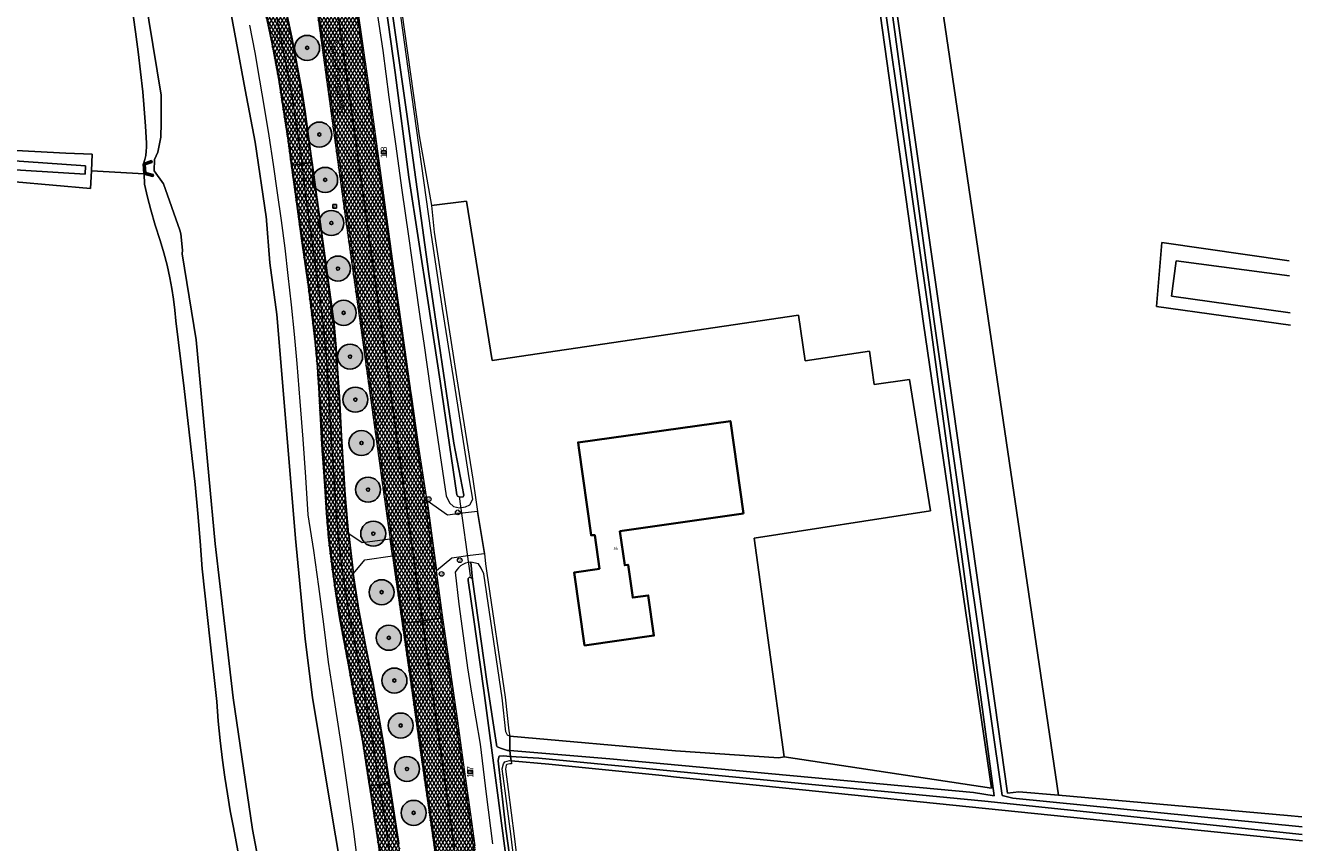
# Model space of a CAD drawing. Header units: metres. Extents: x 101608 to 104514, y 400798 to 405846.
# Tile 14 of 112: x 104252 to 104456, y 401651 to 401782. Entities that reach past the tile are written whole.
import ezdxf
from ezdxf.enums import TextEntityAlignment as Align

# ---------------------------------------------------------------- set-up
doc = ezdxf.new("R2010")
doc.units = ezdxf.units.M
for name, color, linetype, lineweight in [('B-WE-GK-KADEMUUR-GV', 150, 'Continuous', 35), ('B-WE-GR-BOOM-A', 63, 'Continuous', 25), ('B-WE-GR-BOOM-S', 90, 'Continuous', 25), ('B-WE-GR-BOUWLAND-GV', 80, 'Continuous', 13), ('B-WE-GR-GRAS-GV', 60, 'Continuous', 13), ('B-WE-IE-MEUBILAIR_WEGMEUBILAIR-S', 7, 'Continuous', 25), ('B-WE-IE-MEUBILAIR_WEGMEUBILAIR_PAAL-S', 7, 'Continuous', 25), ('B-WE-KW-KUNSTWERK_DUIKER-G', 170, 'Continuous', 18), ('B-WE-OG-BEBOUWING-GV', 7, 'Continuous', 35), ('B-WE-OG-BEBOUWING-T18', 7, 'Continuous', 18), ('B-WE-OG-TERREIN_ERF-GV', 7, 'Continuous', 18), ('B-WE-OG-TOPOGRAFIE-T18', 7, 'Continuous', 18), ('B-WE-OG-WATER_SLOOT-GV', 120, 'Continuous', 18), ('B-WE-VH-GESLOTENVERHARDING_ASFALT-A-500', 12, 'Continuous', 18), ('B-WE-VH-KANTVERHARDING-G', 60, 'Continuous', 18), ('B-WE-VH-ONVERHARD-GV', 252, 'Continuous', 18), ('B-WE-VH-VERHARDING_ASFALT-GV', 252, 'Continuous', 18), ('B-WE-VH-VERHARDING_BETONSTRAATSTEEN-GV', 252, 'Continuous', 18), ('B-WE-VW-AFSLUITPAAL-S', 7, 'Continuous', 25), ('B-WE-VW-MARKERING_PICTOGRAM-G', 7, 'Continuous', 18)]:
    doc.layers.add(name, color=color, linetype=linetype, lineweight=lineweight)
doc.layers.add('Label_Puntobject', color=255, linetype='Continuous')
doc.styles.add('NLCS-ISO', font='NLCS-ISO.ttf')
doc.styles.add('NLCS-ISO-ANNOTATIVE-T25', font='NLCS-ISO.ttf', dxfattribs={"height": 2.5})
doc.styles.add('NLCS-ISO-M250-T18', font='NLCS-ISO.ttf', dxfattribs={"height": 0.45})
pattern_1 = [(60, (0, 0), (-0.4330127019, 0.25), []), (120, (0, 0), (-0.4330127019, -0.25), [])]

# ---------------------------------------------------------------- blocks, each defined once
blk = doc.blocks.new('SIE-WEG_VERKEERSBORD-SO')
at = {"color": 0, "linetype": 'ByBlock', "lineweight": -2}
blk.add_lwpolyline([(-1.125, -1.125), (1.125, -1.125), (1.125, 1.125), (-1.125, 1.125)], close=True, dxfattribs=at)
at = {"color": 0, "linetype": 'ByBlock', "lineweight": -2, "style": 'NLCS-ISO'}
blk.add_text('vb', height=1.5, dxfattribs=at).set_placement((0, 0), align=Align.MIDDLE_CENTER)
blk = doc.blocks.new('SIE-WEG_PAAL_HECTOMETERPAAL-SO')
at = {"color": 0, "linetype": 'ByBlock', "lineweight": -2}
blk.add_lwpolyline([(-1.44375, -0.94375), (1.44375, -0.94375), (1.44375, 0.94375), (-1.44375, 0.94375)], close=True, dxfattribs=at)
at = {"color": 0, "linetype": 'ByBlock', "lineweight": -2, "style": 'NLCS-ISO'}
blk.add_text('hm', height=1.5, dxfattribs=at).set_placement((0, 0), align=Align.MIDDLE_CENTER)
at = {"style": 'NLCS-ISO'}
blk.add_attdef('WAARDE', (2.13125, -1.69375), '', height=1.5, dxfattribs=at)
blk = doc.blocks.new('SVW-AFSLUITPAAL-SO')
at = {"lineweight": 18}
blk.add_circle((0, 0), 1.5, dxfattribs=at)
at = {"lineweight": 18, "style": 'NLCS-ISO'}
blk.add_text('af', height=1.8, dxfattribs=at).set_placement((0, 0), align=Align.MIDDLE_CENTER)
blk = doc.blocks.new('SGR-BOOM_01-SO')
at = {"layer": 'B-WE-GR-BOOM-A'}
h = blk.add_hatch(color=256, dxfattribs=at)
h.dxf.hatch_style = 1
edge = h.paths.add_edge_path()
edge.add_arc((0, 0), 2, 0, 360)
at = {"color": 0, "linetype": 'ByBlock', "lineweight": -2}
for radius in [2, 0.25]:
    blk.add_circle((0, 0), radius, dxfattribs=at)

msp = doc.modelspace()

# ---------------------------------------------------------------- hatches: boundary and pattern name
at = {"layer": 'B-WE-VH-GESLOTENVERHARDING_ASFALT-A-500'}
h = msp.add_hatch(dxfattribs=at)
h.set_pattern_fill('AVH-ASFALT-SOD', color=256, scale=0.5, pattern_type=2)
h.set_pattern_definition(pattern_1)
h.paths.add_polyline_path([(104287.334, 401820.251), (104287.029, 401822.35), (104286.411, 401826.852), (104285.101, 401836.075), (104283.284, 401850.628), (104282.277, 401857.944), (104282.14, 401858.768), (104281.979, 401858.747), (104280.396, 401858.538), (104278.93, 401858.344), (104278.81, 401858.328), (104279.556, 401852.547), (104280.369, 401846.5), (104281.416, 401837.703), (104282.978, 401825.703), (104284.121, 401818.693), (104284.981, 401812.543), (104286.161, 401805.21), (104287.129, 401799.031), (104288.106, 401793.393), (104289.562, 401786.351), (104291.142, 401778.731), (104292.208, 401773.019), (104293.679, 401763.36), (104294.242, 401759.303), (104294.416, 401759.327), (104295.975, 401759.545), (104297.508, 401759.759), (104297.644, 401759.778), (104297.564, 401760.357), (104296.522, 401767.895), (104295.991, 401771.358), (104294.951, 401776.998), (104294.382, 401779.833), (104293.437, 401784.275), (104292.386, 401789.321), (104291.217, 401795.324), (104290.418, 401799.889), (104289.775, 401803.615), (104288.798, 401810.262)])
h = msp.add_hatch(dxfattribs=at)
h.set_pattern_fill('AVH-ASFALT-SOD', color=256, scale=0.5, pattern_type=2)
h.set_pattern_definition(pattern_1)
h.paths.add_polyline_path([(104301.447, 401785.552), (104298.481, 401785.138), (104298.218, 401785.101), (104300.005, 401772.313), (104303.01, 401750.037), (104305.203, 401734.504), (104307.371, 401719.005), (104309.024, 401707.02), (104310.075, 401699.532), (104310.45, 401696.857), (104310.875, 401693.829), (104311.988, 401686.019), (104312.243, 401686.054), (104315.223, 401686.467), (104313.691, 401697.529), (104311.64, 401712.291), (104308.76, 401733.198), (104307.097, 401745.087), (104305.426, 401756.966), (104303.755, 401768.928), (104301.711, 401783.637)])
h = msp.add_hatch(dxfattribs=at)
h.set_pattern_fill('AVH-ASFALT-SOD', color=256, scale=0.5, pattern_type=2)
h.set_pattern_definition(pattern_1)
h.paths.add_polyline_path([(104304.663, 401786.001), (104304.428, 401785.968), (104301.447, 401785.552), (104301.711, 401783.637), (104303.755, 401768.928), (104305.426, 401756.966), (104307.097, 401745.087), (104308.76, 401733.198), (104311.64, 401712.291), (104313.691, 401697.529), (104315.223, 401686.467), (104318.187, 401686.877), (104318.501, 401686.921), (104317.463, 401694.499), (104315.989, 401705.636), (104314.701, 401713.883), (104313.482, 401722.655), (104313.449, 401722.881), (104312.468, 401729.779), (104311.3, 401738.115), (104310.188, 401746.302), (104308.958, 401755.35), (104306.539, 401772.896), (104304.843, 401784.691)])
h = msp.add_hatch(dxfattribs=at)
h.set_pattern_fill('AVH-ASFALT-SOD', color=256, scale=0.5, pattern_type=2)
h.set_pattern_definition(pattern_1)
h.paths.add_polyline_path([(104297.644, 401759.778), (104297.508, 401759.759), (104295.975, 401759.545), (104294.416, 401759.327), (104294.242, 401759.303), (104294.88, 401754.713), (104295.84, 401747.59), (104296.903, 401740.223), (104297.603, 401734.697), (104298.023, 401731.073), (104298.332, 401727.749), (104298.648, 401722.868), (104299.085, 401714.667), (104299.576, 401708.021), (104299.847, 401703.645), (104300.192, 401699.303), (104300.783, 401694.64), (104301.201, 401691.591), (104301.934, 401686.974), (104303.303, 401679.676), (104304.731, 401671.773), (104305.598, 401667.335), (104306.737, 401660.053), (104306.862, 401660.071), (104308.382, 401660.281), (104309.84, 401660.483), (104310.033, 401660.51), (104309.107, 401666.579), (104307.352, 401676.7), (104306.125, 401682.821), (104305.117, 401688.134), (104304.19, 401694.019), (104303.471, 401700.388), (104302.923, 401706.602), (104302.364, 401715.992), (104301.994, 401722.34), (104301.714, 401726.779), (104301.513, 401730.084), (104301.143, 401733.976), (104298.844, 401751.07)])
h = msp.add_hatch(dxfattribs=at)
h.set_pattern_fill('AVH-ASFALT-SOD', color=256, scale=0.5, pattern_type=2)
h.set_pattern_definition(pattern_1)
h.paths.add_polyline_path([(104318.501, 401686.921), (104318.187, 401686.877), (104315.223, 401686.467), (104315.325, 401685.727), (104316.743, 401675.749), (104318.701, 401661.827), (104320.342, 401649.979), (104322.037, 401638.06), (104322.098, 401637.624), (104323.715, 401626.155), (104325.384, 401614.281), (104327.104, 401602.351), (104328.473, 401592.413), (104331.45, 401592.829), (104331.727, 401592.868), (104331.405, 401595.095), (104330.613, 401600.699), (104329.809, 401606.754), (104329.191, 401611.037), (104328.377, 401616.94), (104327.637, 401622.308), (104326.938, 401627.226), (104326.147, 401632.946), (104325.361, 401638.212), (104324.516, 401644.277), (104323.645, 401650.451), (104322.966, 401655.533), (104321.83, 401663.432), (104320.87, 401670.45), (104319.838, 401677.806), (104318.744, 401685.193)])
h = msp.add_hatch(dxfattribs=at)
h.set_pattern_fill('AVH-ASFALT-SOD', color=256, scale=0.5, pattern_type=2)
h.set_pattern_definition(pattern_1)
h.paths.add_polyline_path([(104315.223, 401686.467), (104312.243, 401686.054), (104311.988, 401686.019), (104313.303, 401676.785), (104314.87, 401665.76), (104316.764, 401652.48), (104319.739, 401631.613), (104321.994, 401615.057), (104325.019, 401593.514), (104325.238, 401591.962), (104325.524, 401592.001), (104328.473, 401592.413), (104327.104, 401602.351), (104325.384, 401614.281), (104323.715, 401626.155), (104322.098, 401637.624), (104322.037, 401638.06), (104320.342, 401649.979), (104318.701, 401661.827), (104316.743, 401675.749), (104315.325, 401685.727)])
h = msp.add_hatch(dxfattribs=at)
h.set_pattern_fill('AVH-ASFALT-SOD', color=256, scale=0.5, pattern_type=2)
h.set_pattern_definition(pattern_1)
h.paths.add_polyline_path([(104310.033, 401660.51), (104309.84, 401660.483), (104308.382, 401660.281), (104306.862, 401660.071), (104306.737, 401660.053), (104306.979, 401658.506), (104308.501, 401648.199), (104309.676, 401640.517), (104311.253, 401630.798), (104312.755, 401621.433), (104314.562, 401609.916), (104315.316, 401604.836), (104315.634, 401602.352), (104316.475, 401595.396), (104317.76, 401584.041), (104318.309, 401579.276), (104319.441, 401572.285), (104321.254, 401561.108), (104321.451, 401561.137), (104322.91, 401561.345), (104324.463, 401561.562), (104324.614, 401561.583), (104323.395, 401568.73), (104321.996, 401577.867), (104321.081, 401584.242), (104320.508, 401588.864), (104319.965, 401594.074), (104319.247, 401601.071), (104318.823, 401604.589), (104316.438, 401619.766), (104313.53, 401637.632), (104311.511, 401650.814)])

# ---------------------------------------------------------------- linework, layer by layer
at = {"layer": 'B-WE-GK-KADEMUUR-GV', "flags": 128}
msp.add_lwpolyline([(104270.651, 401759.559), (104270.736, 401757.926), (104272.12, 401757.599), (104272.166, 401757.793), (104270.928, 401758.086), (104270.859, 401759.422), (104271.96, 401759.829), (104271.891, 401760.017)], close=True, dxfattribs=at)
at = {"layer": 'B-WE-GR-BOUWLAND-GV', "flags": 128}
for points in [[(104229.369, 401762.802), (104258.223, 401761.252), (104262.439, 401761.095), (104262.291, 401758.44), (104270.736, 401757.926), (104270.651, 401759.559), (104270.844, 401760.225), (104270.984, 401760.904), (104271.068, 401761.553), (104271.104, 401762.207), (104271.093, 401762.861), (104270.931, 401765.596), (104270.731, 401768.328), (104270.493, 401771.057), (104270.163, 401774.265), (104269.781, 401777.466), (104269.345, 401780.661), (104267.685, 401792.58)], [(104287.15, 401641.94), (104285.01, 401653.369), (104284.505, 401656.058), (104284.046, 401658.755), (104283.632, 401661.459), (104283.263, 401664.17), (104282.895, 401667.294), (104282.588, 401670.424), (104282.341, 401673.56), (104281.311, 401683.106), (104280.023, 401694.792), (104279.713, 401699.216), (104279.338, 401703.635), (104278.873, 401708.273), (104278.336, 401712.904), (104277.115, 401723.634), (104275.811, 401734.416), (104275.653, 401736.152), (104275.44, 401737.883), (104275.172, 401739.606), (104274.848, 401741.319), (104274.396, 401743.324), (104273.869, 401745.311), (104273.267, 401747.277), (104272.516, 401749.714), (104271.82, 401752.168), (104271.284, 401754.218), (104270.787, 401756.277), (104270.736, 401757.926)]]:
    msp.add_lwpolyline(points, dxfattribs=at)
at = {"layer": 'B-WE-GR-BOUWLAND-GV'}
msp.add_lwpolyline([(104270.736, 401757.926), (104262.291, 401758.44), (104262.132, 401755.606), (104244.048, 401757.198), (104197.647, 401760.679), (104188.565, 401761.525), (104188.184, 401756.783), (104188.58, 401756.789), (104189.241, 401756.456), (104189.706, 401755.834), (104181.781, 401686.381)], dxfattribs=at)
at = {"layer": 'B-WE-GR-GRAS-GV', "flags": 128}
for points in [[(104309.16, 401803.549), (104314.732, 401764.052), (104316.675, 401752.863), (104322.297, 401753.557), (104326.375, 401728.069), (104375.338, 401735.319), (104376.412, 401728.062), (104386.697, 401729.584), (104387.487, 401724.25), (104393.103, 401725.047), (104396.449, 401704.033), (104368.25, 401699.683), (104373.074, 401664.709), (104406.205, 401659.681), (104395.34, 401734.022), (104383.947, 401815.695)], [(104452.191, 401813.795), (104442.086, 401814.109), (104393.797, 401815.427), (104416.939, 401658.556), (104453.55, 401655.316), (104455.863, 401655.073)], [(104454.042, 401733.753), (104432.605, 401736.727), (104433.466, 401746.955), (104453.804, 401744.059)], [(104455.95, 401651.28), (104405.284, 401656.449), (104375.982, 401659.415), (104355.878, 401661.459), (104353.581, 401661.691), (104335.424, 401663.524), (104329.396, 401664.06), (104329.457, 401663.552), (104329.181, 401663.577), (104328.718, 401663.469), (104328.635, 401663.356), (104328.498, 401662.747), (104328.917, 401659.482), (104329.894, 401652.004), (104331.074, 401642.172)]]:
    msp.add_lwpolyline(points, dxfattribs=at)
at = {"layer": 'B-WE-KW-KUNSTWERK_DUIKER-G', "flags": 128}
msp.add_lwpolyline([(104322.897, 401693.662), (104321.163, 401706.319)], dxfattribs=at)
at = {"layer": 'B-WE-OG-BEBOUWING-GV', "flags": 128}
msp.add_lwpolyline([(104366.583, 401703.617), (104364.471, 401718.39), (104340.125, 401714.992), (104340.246, 401714.126), (104342.2, 401700.126), (104342.789, 401700.164), (104343.532, 401694.782), (104339.509, 401694.188), (104341.151, 401682.523), (104352.248, 401684.089), (104351.328, 401690.523), (104348.854, 401690.17), (104348.104, 401695.415), (104347.579, 401695.34), (104346.801, 401700.79)], close=True, dxfattribs=at)
at = {"layer": 'B-WE-OG-TERREIN_ERF-GV', "flags": 128}
for points in [[(104326.375, 401728.069), (104322.297, 401753.557), (104316.675, 401752.863), (104317.103, 401748.614), (104318.957, 401736.474), (104320.669, 401725.459), (104323.271, 401709.103), (104323.792, 401705.815), (104324.031, 401703.957), (104325.14, 401697.232), (104325.318, 401695.563), (104325.528, 401694.096), (104328.482, 401674.212), (104329.034, 401668.862), (104329.21, 401668), (104355.709, 401665.672), (104372.228, 401664.519), (104373.074, 401664.709), (104368.25, 401699.683), (104396.449, 401704.033), (104393.103, 401725.047), (104387.487, 401724.25), (104386.697, 401729.584), (104376.412, 401728.062), (104375.338, 401735.319)], [(104366.583, 401703.617), (104346.801, 401700.79), (104347.579, 401695.34), (104348.104, 401695.415), (104348.854, 401690.17), (104351.328, 401690.523), (104352.248, 401684.089), (104341.151, 401682.523), (104339.509, 401694.188), (104343.532, 401694.782), (104342.789, 401700.164), (104342.2, 401700.126), (104340.246, 401714.126), (104340.125, 401714.992), (104364.471, 401718.39)]]:
    msp.add_lwpolyline(points, close=True, dxfattribs=at)
at = {"layer": 'B-WE-OG-WATER_SLOOT-GV', "flags": 128}
for points in [[(104266.757, 401896.938), (104270.049, 401880.515), (104273.572, 401861.103), (104277.319, 401835.902), (104280.921, 401808.272), (104283.983, 401786.989), (104286.877, 401771.371), (104288.472, 401763.009), (104290.248, 401751.081), (104290.252, 401751.202), (104290.813, 401743.729), (104291.925, 401735.469), (104292.907, 401723.984), (104294.919, 401699.611), (104296.458, 401683.539), (104297.66, 401674.21), (104300.712, 401655.867), (104304.41, 401633.787)], [(104304.41, 401633.787), (104300.712, 401655.867), (104297.66, 401674.21), (104296.458, 401683.539), (104294.919, 401699.611), (104292.907, 401723.984), (104291.925, 401735.469), (104290.813, 401743.729), (104290.252, 401751.202), (104290.248, 401751.081), (104288.472, 401763.009), (104286.877, 401771.371), (104283.983, 401786.989), (104280.921, 401808.272), (104277.319, 401835.902), (104273.572, 401861.103), (104270.049, 401880.515), (104266.757, 401896.938)], [(104292.85, 401627.918), (104288.059, 401653.096), (104284.952, 401674.14), (104283.708, 401685.106), (104282.093, 401698.759), (104279.032, 401731.41), (104276.831, 401745.172), (104276.848, 401745.715), (104276.613, 401748.352), (104276.45, 401748.947), (104273.825, 401756.374), (104272.348, 401758.416), (104272.359, 401760.229), (104272.894, 401761.391), (104273.378, 401763.824), (104273.448, 401766.089), (104273.451, 401770.532), (104269.487, 401794.596), (104262.762, 401848.863), (104261.048, 401858.161), (104259.443, 401866.684), (104255.408, 401884.758)], [(104255.408, 401884.758), (104259.443, 401866.684), (104261.048, 401858.161), (104262.762, 401848.863), (104269.487, 401794.596), (104273.451, 401770.532), (104273.448, 401766.089), (104273.378, 401763.824), (104272.894, 401761.391), (104272.359, 401760.229), (104272.348, 401758.416), (104273.825, 401756.374), (104276.45, 401748.947), (104276.613, 401748.352), (104276.848, 401745.715), (104276.831, 401745.172), (104279.032, 401731.41), (104282.093, 401698.759), (104283.708, 401685.106), (104284.952, 401674.14), (104288.059, 401653.096), (104292.85, 401627.918)], [(104452.153, 401815.44), (104429.511, 401816.162), (104377.788, 401818.045), (104340.493, 401818.864), (104340.484, 401818.428), (104340.473, 401817.934), (104368.111, 401817.401), (104384.637, 401816.569), (104384.765, 401815.673), (104396.423, 401734.186), (104406.635, 401658.476), (104403.341, 401658.974)], [(104452.172, 401814.608), (104448.708, 401814.719), (104389.435, 401816.893), (104385.884, 401816.841), (104386.047, 401815.638), (104397.07, 401734.316), (104407.953, 401658.494), (104409.662, 401658.097), (104455.899, 401653.494)], [(104307.539, 401803.708), (104312.736, 401767.496), (104316.255, 401741.952), (104320.246, 401714.843), (104321.824, 401706.569), (104321.739, 401706.304), (104321.24, 401706.243), (104320.862, 401706.408), (104320.754, 401706.602), (104318.069, 401724.781), (104316.166, 401737.351), (104313.043, 401757.418), (104310.888, 401774.166), (104308.359, 401792.14)], [(104267.685, 401792.58), (104269.345, 401780.661), (104269.781, 401777.466), (104270.163, 401774.265), (104270.493, 401771.057), (104270.731, 401768.328), (104270.931, 401765.596), (104271.093, 401762.861), (104271.104, 401762.207), (104271.068, 401761.553), (104270.984, 401760.904), (104270.844, 401760.225), (104270.651, 401759.559), (104271.891, 401760.017), (104271.96, 401759.829), (104270.859, 401759.422), (104270.928, 401758.086), (104272.166, 401757.793), (104272.12, 401757.599), (104270.736, 401757.926), (104270.787, 401756.277), (104271.284, 401754.218), (104271.82, 401752.168), (104272.516, 401749.714), (104273.267, 401747.277), (104273.869, 401745.311), (104274.396, 401743.324), (104274.848, 401741.319), (104275.172, 401739.606), (104275.44, 401737.883), (104275.653, 401736.152), (104275.811, 401734.416), (104277.115, 401723.634), (104278.336, 401712.904), (104278.873, 401708.273), (104279.338, 401703.635), (104279.713, 401699.216), (104280.023, 401694.792), (104281.311, 401683.106), (104282.341, 401673.56), (104282.588, 401670.424), (104282.895, 401667.294), (104283.263, 401664.17), (104283.632, 401661.459), (104284.046, 401658.755), (104284.505, 401656.058), (104285.01, 401653.369), (104287.15, 401641.94)], [(104306.761, 401791.731), (104308.871, 401777.688), (104309.873, 401770.206), (104310.896, 401762.727), (104311.927, 401755.349), (104312.98, 401747.976), (104313.972, 401741.179), (104314.943, 401734.378), (104315.43, 401730.874), (104316.54, 401723.268), (104318.058, 401712.871), (104319.023, 401706.421), (104319.541, 401705.334), (104320.218, 401704.73), (104321.172, 401704.542), (104322.09, 401704.692), (104322.793, 401704.981), (104323.273, 401705.9), (104322.777, 401709.025), (104320.175, 401725.381), (104318.463, 401736.399), (104316.609, 401748.535), (104313.531, 401770.577), (104310.898, 401789.392)], [(104304.764, 401648.886), (104304.276, 401652.822), (104303.324, 401659.487), (104302.343, 401666.147), (104301.3, 401673.007), (104300.226, 401679.863), (104299.469, 401685.912), (104298.658, 401691.954), (104297.84, 401697.675), (104296.975, 401703.388), (104296.597, 401709.44), (104296.172, 401715.488), (104295.697, 401721.553), (104295.175, 401727.615), (104294.759, 401732.304), (104294.294, 401736.989), (104293.781, 401741.669), (104293.253, 401746.08), (104292.681, 401750.485), (104292.067, 401754.885), (104291.411, 401759.446), (104290.717, 401764.001), (104289.985, 401768.55), (104289.24, 401772.949), (104288.459, 401777.342), (104287.643, 401781.728)], [(104172.65, 401763.009), (104188.565, 401761.525), (104197.647, 401760.679), (104244.048, 401757.198), (104262.132, 401755.606), (104262.291, 401758.44), (104262.439, 401761.095), (104258.223, 401761.252), (104229.369, 401762.802), (104193.679, 401765.6), (104192.548, 401765.708), (104189.833, 401765.966), (104172.096, 401767.655)], [(104453.804, 401744.059), (104433.466, 401746.955)], [(104453.997, 401735.715), (104434.993, 401738.382), (104435.732, 401744.042), (104453.86, 401741.616)], [(104453.86, 401741.616), (104435.732, 401744.042)], [(104329.958, 401638.375), (104327.245, 401658.931), (104325.036, 401675.323), (104323.406, 401687.027), (104322.523, 401692.881), (104322.534, 401693.243), (104322.697, 401693.374), (104322.744, 401693.418), (104322.88, 401693.414), (104323.102, 401693.271), (104323.232, 401693.086), (104323.254, 401693.039), (104322.959, 401695.833), (104322.572, 401695.794), (104322.107, 401695.668), (104321.703, 401695.486), (104321.331, 401695.246), (104321, 401694.952), (104320.717, 401694.612), (104320.488, 401694.233), (104321.075, 401689.128), (104321.729, 401684.031), (104322.45, 401678.943), (104323.077, 401674.867), (104323.748, 401670.798), (104324.462, 401666.737), (104325.424, 401658.744), (104326.451, 401650.76)], [(104331.059, 401635.144), (104328.584, 401653.177), (104327.36, 401664.074), (104327.393, 401664.413), (104327.496, 401664.818), (104328.132, 401664.843), (104329.311, 401664.774), (104329.2, 401665.698), (104328.84, 401665.728), (104327.897, 401666.029), (104327.179, 401666.279), (104327.052, 401666.577), (104327.056, 401666.691), (104325.534, 401676.759), (104323.254, 401693.039), (104323.232, 401693.086), (104323.102, 401693.271), (104322.88, 401693.414), (104322.744, 401693.418), (104322.697, 401693.374), (104322.534, 401693.243), (104322.523, 401692.881), (104323.406, 401687.027), (104325.036, 401675.323), (104327.245, 401658.931), (104329.958, 401638.375)], [(104330.579, 401642.106), (104329.397, 401651.942), (104328.44, 401659.275), (104327.991, 401662.77), (104328.17, 401663.568), (104328.425, 401663.915), (104329.146, 401664.082), (104329.396, 401664.06), (104329.311, 401664.774), (104328.132, 401664.843), (104327.496, 401664.818), (104327.393, 401664.413), (104327.36, 401664.074), (104328.584, 401653.177), (104331.059, 401635.144)]]:
    msp.add_lwpolyline(points, dxfattribs=at)
at = {"layer": 'B-WE-OG-WATER_SLOOT-GV'}
for points in [[(104383.947, 401815.695), (104395.34, 401734.022), (104406.205, 401659.681), (104373.074, 401664.709), (104372.228, 401664.519), (104355.709, 401665.672), (104329.21, 401668), (104329.205, 401666.82), (104329.2, 401665.698), (104345.188, 401664.356), (104403.341, 401658.974), (104406.635, 401658.476), (104396.423, 401734.186), (104384.765, 401815.673)], [(104455.899, 401653.494), (104409.662, 401658.097), (104407.953, 401658.494), (104397.07, 401734.316), (104386.047, 401815.638), (104385.884, 401816.841), (104389.435, 401816.893), (104448.708, 401814.719), (104452.172, 401814.608)], [(104455.863, 401655.073), (104453.55, 401655.316), (104416.939, 401658.556), (104410.592, 401659.118), (104408.792, 401658.874), (104398.115, 401734.666), (104386.567, 401815.624), (104386.5, 401816.096), (104393.797, 401815.427), (104442.086, 401814.109), (104452.191, 401813.795)], [(104172.302, 401765.922), (104190.655, 401764.188), (104193.01, 401764.022), (104261.345, 401759.207), (104261.299, 401757.911), (104213.815, 401760.82), (104192.827, 401762.106), (104191.385, 401762.194), (104172.538, 401763.942)], [(104433.466, 401746.955), (104432.605, 401736.727), (104454.042, 401733.753)], [(104435.732, 401744.042), (104434.993, 401738.382), (104453.997, 401735.715)], [(104403.341, 401658.974), (104345.188, 401664.356), (104329.2, 401665.698), (104329.311, 401664.774), (104333.835, 401664.507), (104405.146, 401657.601), (104455.927, 401652.266)], [(104455.927, 401652.266), (104405.146, 401657.601), (104333.835, 401664.507), (104329.311, 401664.774), (104329.396, 401664.06), (104335.424, 401663.524), (104353.581, 401661.691), (104355.878, 401661.459), (104375.982, 401659.415), (104405.284, 401656.449), (104455.95, 401651.28)]]:
    msp.add_lwpolyline(points, dxfattribs=at)
at = {"layer": 'B-WE-OG-WATER_SLOOT-GV', "flags": 128}
for points in [[(104316.255, 401741.952), (104312.736, 401767.496), (104307.539, 401803.708), (104307.485, 401805.429), (104307.787, 401808.628), (104308.439, 401810.898), (104308.244, 401812.441), (104307.684, 401811.154), (104306.954, 401808.848), (104306.719, 401806.487), (104306.646, 401804.389), (104308.359, 401792.14), (104310.888, 401774.166), (104313.043, 401757.418), (104316.166, 401737.351), (104318.069, 401724.781), (104320.754, 401706.602), (104320.862, 401706.408), (104321.24, 401706.243), (104321.739, 401706.304), (104321.824, 401706.569), (104320.246, 401714.843)], [(104193.01, 401764.022), (104192.827, 401762.106), (104213.815, 401760.82), (104261.299, 401757.911), (104261.345, 401759.207)], [(104322.959, 401695.833), (104323.254, 401693.039), (104325.534, 401676.759), (104327.056, 401666.691), (104327.052, 401666.577), (104327.179, 401666.279), (104327.897, 401666.029), (104328.84, 401665.728), (104329.2, 401665.698), (104329.205, 401666.82), (104329.21, 401668), (104328.83, 401668.171), (104328.547, 401668.716), (104327.986, 401674.15), (104325.044, 401693.956), (104324.63, 401694.89), (104324.182, 401695.567)]]:
    msp.add_lwpolyline(points, close=True, dxfattribs=at)
at = {"layer": 'B-WE-VH-KANTVERHARDING-G', "flags": 128}
for points in [[(104289.562, 401786.351), (104291.142, 401778.731), (104292.208, 401773.019), (104293.679, 401763.36), (104294.242, 401759.303), (104294.416, 401759.327), (104295.975, 401759.545), (104297.508, 401759.759), (104297.644, 401759.778), (104297.564, 401760.357), (104296.522, 401767.895), (104295.991, 401771.358), (104294.951, 401776.998), (104294.382, 401779.833), (104293.437, 401784.275)], [(104323.645, 401650.451), (104322.966, 401655.533), (104321.83, 401663.432), (104320.87, 401670.45), (104319.838, 401677.806), (104318.744, 401685.193), (104318.501, 401686.921), (104318.187, 401686.877), (104315.223, 401686.467), (104315.325, 401685.727), (104316.743, 401675.749), (104318.701, 401661.827), (104320.342, 401649.979)], [(104311.511, 401650.814), (104310.033, 401660.51), (104309.84, 401660.483), (104308.382, 401660.281), (104306.862, 401660.071), (104306.737, 401660.053), (104306.979, 401658.506), (104308.501, 401648.199)]]:
    msp.add_lwpolyline(points, dxfattribs=at)
for points in [[(104301.447, 401785.552), (104298.481, 401785.138), (104298.218, 401785.101), (104300.005, 401772.313), (104303.01, 401750.037), (104305.203, 401734.504), (104307.371, 401719.005), (104309.024, 401707.02), (104310.075, 401699.532), (104310.45, 401696.857), (104310.875, 401693.829), (104311.988, 401686.019), (104312.243, 401686.054), (104315.223, 401686.467), (104313.691, 401697.529), (104311.64, 401712.291), (104308.76, 401733.198), (104307.097, 401745.087), (104305.426, 401756.966), (104303.755, 401768.928), (104301.711, 401783.637)], [(104304.663, 401786.001), (104304.428, 401785.968), (104301.447, 401785.552), (104301.711, 401783.637), (104303.755, 401768.928), (104305.426, 401756.966), (104307.097, 401745.087), (104308.76, 401733.198), (104311.64, 401712.291), (104313.691, 401697.529), (104315.223, 401686.467), (104318.187, 401686.877), (104318.501, 401686.921), (104317.463, 401694.499), (104315.989, 401705.636), (104314.701, 401713.883), (104313.482, 401722.655), (104313.449, 401722.881), (104312.468, 401729.779), (104311.3, 401738.115), (104310.188, 401746.302), (104308.958, 401755.35), (104306.539, 401772.896), (104304.843, 401784.691)], [(104297.644, 401759.778), (104297.508, 401759.759), (104295.975, 401759.545), (104294.416, 401759.327), (104294.242, 401759.303), (104294.88, 401754.713), (104295.84, 401747.59), (104296.903, 401740.223), (104297.603, 401734.697), (104298.023, 401731.073), (104298.332, 401727.749), (104298.648, 401722.868), (104299.085, 401714.667), (104299.576, 401708.021), (104299.847, 401703.645), (104300.192, 401699.303), (104300.783, 401694.64), (104301.201, 401691.591), (104301.934, 401686.974), (104303.303, 401679.676), (104304.731, 401671.773), (104305.598, 401667.335), (104306.737, 401660.053), (104306.862, 401660.071), (104308.382, 401660.281), (104309.84, 401660.483), (104310.033, 401660.51), (104309.107, 401666.579), (104307.352, 401676.7), (104306.125, 401682.821), (104305.117, 401688.134), (104304.19, 401694.019), (104303.471, 401700.388), (104302.923, 401706.602), (104302.364, 401715.992), (104301.994, 401722.34), (104301.714, 401726.779), (104301.513, 401730.084), (104301.143, 401733.976), (104298.844, 401751.07)], [(104315.223, 401686.467), (104312.243, 401686.054), (104311.988, 401686.019), (104313.303, 401676.785), (104314.87, 401665.76), (104316.764, 401652.48), (104319.739, 401631.613), (104321.994, 401615.057), (104325.019, 401593.514), (104325.238, 401591.962), (104325.524, 401592.001), (104328.473, 401592.413), (104327.104, 401602.351), (104325.384, 401614.281), (104323.715, 401626.155), (104322.098, 401637.624), (104322.037, 401638.06), (104320.342, 401649.979), (104318.701, 401661.827), (104316.743, 401675.749), (104315.325, 401685.727)]]:
    msp.add_lwpolyline(points, close=True, dxfattribs=at)
at = {"layer": 'B-WE-VH-ONVERHARD-GV', "flags": 128}
msp.add_lwpolyline([(104393.797, 401815.427), (104386.5, 401816.096), (104386.567, 401815.624), (104398.115, 401734.666), (104408.792, 401658.874), (104410.592, 401659.118), (104416.939, 401658.556)], close=True, dxfattribs=at)
at = {"layer": 'B-WE-VH-VERHARDING_ASFALT-GV', "flags": 128}
for points in [[(104289.562, 401786.351), (104291.142, 401778.731), (104292.208, 401773.019), (104293.679, 401763.36), (104294.242, 401759.303), (104294.416, 401759.327), (104295.975, 401759.545), (104297.508, 401759.759), (104297.644, 401759.778), (104297.564, 401760.357), (104296.522, 401767.895), (104295.991, 401771.358), (104294.951, 401776.998), (104294.382, 401779.833), (104293.437, 401784.275)], [(104323.645, 401650.451), (104322.966, 401655.533), (104321.83, 401663.432), (104320.87, 401670.45), (104319.838, 401677.806), (104318.744, 401685.193), (104318.501, 401686.921), (104318.187, 401686.877), (104315.223, 401686.467), (104315.325, 401685.727), (104316.743, 401675.749), (104318.701, 401661.827), (104320.342, 401649.979)], [(104311.511, 401650.814), (104310.033, 401660.51), (104309.84, 401660.483), (104308.382, 401660.281), (104306.862, 401660.071), (104306.737, 401660.053), (104306.979, 401658.506), (104308.501, 401648.199)]]:
    msp.add_lwpolyline(points, dxfattribs=at)
for points in [[(104301.447, 401785.552), (104298.481, 401785.138), (104298.218, 401785.101), (104300.005, 401772.313), (104303.01, 401750.037), (104305.203, 401734.504), (104307.371, 401719.005), (104309.024, 401707.02), (104310.075, 401699.532), (104310.45, 401696.857), (104310.875, 401693.829), (104311.988, 401686.019), (104312.243, 401686.054), (104315.223, 401686.467), (104313.691, 401697.529), (104311.64, 401712.291), (104308.76, 401733.198), (104307.097, 401745.087), (104305.426, 401756.966), (104303.755, 401768.928), (104301.711, 401783.637)], [(104304.663, 401786.001), (104304.428, 401785.968), (104301.447, 401785.552), (104301.711, 401783.637), (104303.755, 401768.928), (104305.426, 401756.966), (104307.097, 401745.087), (104308.76, 401733.198), (104311.64, 401712.291), (104313.691, 401697.529), (104315.223, 401686.467), (104318.187, 401686.877), (104318.501, 401686.921), (104317.463, 401694.499), (104315.989, 401705.636), (104314.701, 401713.883), (104313.482, 401722.655), (104313.449, 401722.881), (104312.468, 401729.779), (104311.3, 401738.115), (104310.188, 401746.302), (104308.958, 401755.35), (104306.539, 401772.896), (104304.843, 401784.691)], [(104297.644, 401759.778), (104297.508, 401759.759), (104295.975, 401759.545), (104294.416, 401759.327), (104294.242, 401759.303), (104294.88, 401754.713), (104295.84, 401747.59), (104296.903, 401740.223), (104297.603, 401734.697), (104298.023, 401731.073), (104298.332, 401727.749), (104298.648, 401722.868), (104299.085, 401714.667), (104299.576, 401708.021), (104299.847, 401703.645), (104300.192, 401699.303), (104300.783, 401694.64), (104301.201, 401691.591), (104301.934, 401686.974), (104303.303, 401679.676), (104304.731, 401671.773), (104305.598, 401667.335), (104306.737, 401660.053), (104306.862, 401660.071), (104308.382, 401660.281), (104309.84, 401660.483), (104310.033, 401660.51), (104309.107, 401666.579), (104307.352, 401676.7), (104306.125, 401682.821), (104305.117, 401688.134), (104304.19, 401694.019), (104303.471, 401700.388), (104302.923, 401706.602), (104302.364, 401715.992), (104301.994, 401722.34), (104301.714, 401726.779), (104301.513, 401730.084), (104301.143, 401733.976), (104298.844, 401751.07)], [(104315.223, 401686.467), (104312.243, 401686.054), (104311.988, 401686.019), (104313.303, 401676.785), (104314.87, 401665.76), (104316.764, 401652.48), (104319.739, 401631.613), (104321.994, 401615.057), (104325.019, 401593.514), (104325.238, 401591.962), (104325.524, 401592.001), (104328.473, 401592.413), (104327.104, 401602.351), (104325.384, 401614.281), (104323.715, 401626.155), (104322.098, 401637.624), (104322.037, 401638.06), (104320.342, 401649.979), (104318.701, 401661.827), (104316.743, 401675.749), (104315.325, 401685.727)]]:
    msp.add_lwpolyline(points, close=True, dxfattribs=at)
at = {"layer": 'B-WE-VH-VERHARDING_BETONSTRAATSTEEN-GV', "flags": 128}
for points in [[(104324.031, 401703.957), (104322.126, 401703.714), (104319.263, 401703.35), (104315.989, 401705.636), (104317.463, 401694.499), (104319.916, 401696.539), (104322.843, 401696.927), (104325.14, 401697.232)], [(104310.075, 401699.532), (104305.613, 401698.933), (104303.471, 401700.388), (104304.19, 401694.019), (104306.024, 401696.209), (104310.45, 401696.857)]]:
    msp.add_lwpolyline(points, close=True, dxfattribs=at)
at = {"layer": 'B-WE-VW-MARKERING_PICTOGRAM-G', "flags": 128}
for points in [[(104295.975, 401759.545), (104295.812, 401760.859), (104294.492, 401769.757), (104293.979, 401772.695), (104293.458, 401775.535), (104292.856, 401778.501), (104292.279, 401781.525), (104291.617, 401784.538), (104291.029, 401787.327), (104290.431, 401790.225), (104289.931, 401793.101), (104289.354, 401796.189), (104288.842, 401799.277), (104288.357, 401801.974), (104287.875, 401804.93), (104287.407, 401808.051), (104286.027, 401816.87), (104285.183, 401822.843), (104284.326, 401828.564), (104283.141, 401837.562), (104281.646, 401849.306), (104280.887, 401855.321), (104280.409, 401858.453)], [(104300.389, 401699.356), (104300, 401703.713), (104299.714, 401708.067), (104299.375, 401714.125), (104298.965, 401720.456), (104298.524, 401727.068), (104298.177, 401730.619), (104297.787, 401734.414), (104297.069, 401740.227), (104295.587, 401750.889), (104294.416, 401759.327), (104294.106, 401761.56), (104292.716, 401771.033), (104292.208, 401773.998), (104291.24, 401778.907), (104290.33, 401783.423), (104289.367, 401788.126), (104288.39, 401793.036), (104287.439, 401798.357), (104286.478, 401804.192), (104285.374, 401810.91), (104284.354, 401818.112), (104283.226, 401825.55)], [(104287.175, 401820.171), (104288.625, 401810.281), (104289.641, 401803.674), (104290.269, 401799.869), (104291.061, 401795.32), (104292.214, 401789.389), (104293.243, 401784.434), (104294.239, 401779.77), (104294.781, 401777.006), (104295.808, 401771.386), (104296.34, 401768.11), (104297.425, 401760.373), (104297.508, 401759.759), (104299.338, 401746.191), (104300.957, 401733.871), (104301.346, 401730.038), (104301.564, 401727.059), (104301.748, 401723.801), (104302.223, 401715.926), (104302.775, 401706.646), (104303.257, 401700.698)], [(104312.243, 401686.054), (104311.418, 401691.865), (104310.616, 401697.836), (104309.21, 401707.977), (104307.961, 401717.191), (104306.567, 401727.199), (104305.401, 401735.441), (104304.021, 401745.648), (104302.968, 401753.096), (104301.85, 401760.994), (104300.349, 401771.923), (104299.068, 401780.808), (104298.481, 401785.138)], [(104304.428, 401785.968), (104305.324, 401779.475), (104307.536, 401763.479), (104310.317, 401743.56), (104312.55, 401727.558), (104314.017, 401716.939), (104315.475, 401706.405), (104317.093, 401694.544), (104318.187, 401686.877)], [(104301.711, 401783.637), (104303.755, 401768.928)], [(104303.755, 401768.928), (104305.426, 401756.966)], [(104308.382, 401660.281), (104307.53, 401665.792), (104306.557, 401671.802), (104305.984, 401674.704), (104305.432, 401677.735), (104304.308, 401683.561), (104303.737, 401686.561), (104303.192, 401689.467), (104302.743, 401692.395), (104302.318, 401695.322), (104301.985, 401698.216), (104301.674, 401701.316), (104301.45, 401704.287), (104301.045, 401710.175), (104300.65, 401716.191), (104300.335, 401722.134), (104299.918, 401728.064), (104299.662, 401731.014), (104299.353, 401734.134), (104298.957, 401737.158), (104298.562, 401740.134), (104298.177, 401743.01), (104297.408, 401748.833), (104296.551, 401754.891), (104295.975, 401759.545)], [(104305.426, 401756.966), (104307.097, 401745.087)], [(104307.097, 401745.087), (104308.76, 401733.198)], [(104308.76, 401733.198), (104311.64, 401712.291)], [(104311.64, 401712.291), (104313.691, 401697.529)], [(104308.939, 401646.22), (104307.076, 401658.701), (104306.862, 401660.071), (104305.702, 401667.473), (104304.917, 401672.001), (104303.464, 401679.714), (104302.107, 401687.062), (104301.304, 401691.71), (104300.946, 401694.718), (104300.559, 401697.858), (104300.389, 401699.356)], [(104313.691, 401697.529), (104315.223, 401686.467)], [(104304.068, 401693.882), (104305.031, 401688.083), (104306.051, 401682.519), (104307.205, 401676.686), (104308.094, 401671.814), (104309.159, 401664.996), (104309.84, 401660.483), (104310.6, 401655.45), (104312.191, 401645.428)], [(104325.524, 401592.001), (104325.027, 401595.511), (104324.044, 401602.717), (104322.798, 401611.399), (104321.727, 401619.055), (104320.79, 401625.39), (104319.86, 401632.151), (104319.068, 401637.827), (104317.833, 401646.601), (104316.674, 401654.758), (104315.673, 401661.842), (104314.742, 401668.54), (104313.708, 401676.037), (104312.748, 401682.504), (104312.243, 401686.054)], [(104315.223, 401686.467), (104315.325, 401685.727)], [(104315.325, 401685.727), (104316.743, 401675.749)], [(104318.187, 401686.877), (104319.108, 401680.421), (104321.154, 401666.005), (104323.117, 401651.822), (104325.081, 401637.913), (104327.098, 401623.784), (104329.137, 401609.096), (104331.243, 401594.317), (104331.45, 401592.829)], [(104316.743, 401675.749), (104318.701, 401661.827)], [(104318.701, 401661.827), (104320.342, 401649.979)], [(104322.91, 401561.345), (104322.737, 401562.324), (104320.798, 401574.03), (104319.951, 401579.996), (104319.136, 401585.951), (104318.498, 401591.883), (104317.832, 401597.785), (104317.167, 401603.463), (104316.7, 401606.793), (104316.341, 401609.642), (104315.8, 401612.769), (104315.376, 401615.629), (104314.422, 401621.632), (104312.97, 401630.468), (104311.572, 401639.379), (104310.205, 401648.111), (104308.87, 401657.129), (104308.382, 401660.281)]]:
    msp.add_lwpolyline(points, dxfattribs=at)

# ---------------------------------------------------------------- block references
at = {"layer": 'B-WE-GR-BOOM-S'}
for p in [(104296.792, 401778.096), (104298.751, 401764.235), (104299.672, 401756.982), (104300.668, 401750.08), (104301.715, 401742.796), (104302.63, 401735.715), (104303.659, 401728.71), (104304.51, 401721.829), (104305.48, 401714.888), (104306.536, 401707.433), (104307.361, 401700.394), (104308.7, 401691.027), (104309.851, 401683.734), (104310.749, 401676.901), (104311.76, 401669.705), (104312.759, 401662.756), (104313.823, 401655.734)]:
    msp.add_blockref('SGR-BOOM_01-SO', p, dxfattribs=at)
at = {"layer": 'B-WE-IE-MEUBILAIR_WEGMEUBILAIR-S', "xscale": 0.25, "yscale": 0.25, "zscale": 0.25}
msp.add_blockref('SIE-WEG_VERKEERSBORD-SO', (104301.183, 401752.739), dxfattribs=at)
at = {"layer": 'B-WE-IE-MEUBILAIR_WEGMEUBILAIR_PAAL-S', "xscale": 0.25, "yscale": 0.25, "zscale": 0.25}
for p in [(104309.054, 401761.372), (104322.855, 401662.285)]:
    msp.add_blockref('SIE-WEG_PAAL_HECTOMETERPAAL-SO', p, dxfattribs=at)
at = {"layer": 'B-WE-VW-AFSLUITPAAL-S', "xscale": 0.25, "yscale": 0.25, "zscale": 0.25}
for p in [(104316.252, 401705.926), (104320.865, 401703.802), (104321.201, 401696.137), (104318.298, 401693.954)]:
    msp.add_blockref('SVW-AFSLUITPAAL-SO', p, dxfattribs=at)

# ---------------------------------------------------------------- texts
at = {"layer": 'B-WE-OG-BEBOUWING-T18', "style": 'NLCS-ISO-M250-T18'}
msp.add_text('36', height=0.45, rotation=8.1, dxfattribs=at).set_placement((104346.109, 401698.04), align=Align.MIDDLE)
at = {"layer": 'B-WE-OG-TOPOGRAFIE-T18', "style": 'NLCS-ISO-ANNOTATIVE-T25'}
msp.add_text('Zevenbergseweg', height=1.25, rotation=98.43564, dxfattribs=at).set_placement((104301.55, 401773.412), align=Align.MIDDLE)
at = {"layer": 'Label_Puntobject', "lineweight": 25}
for s, p in [('1.8', (104309.054, 401761.372, 1.194)), ('1.7', (104322.855, 401662.285, 1.218))]:
    msp.add_text(s, height=1, rotation=90, dxfattribs=at).set_placement(p, align=Align.MIDDLE)

doc.saveas('drawing.dxf')
